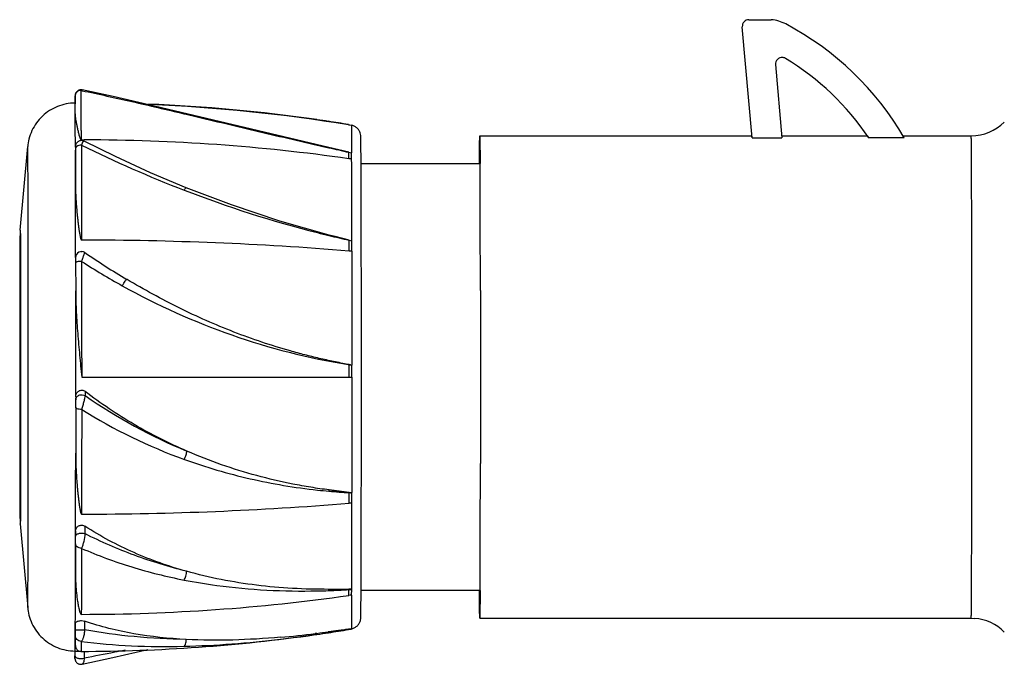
# Model space of a CAD drawing. Header units: millimetres. Extents: x 1422 to 1561, y -95 to -22.
# Tile 1 of 2: x 1422 to 1505, y -83 to -29. Entities that reach past the tile are written whole.
import ezdxf

# ---------------------------------------------------------------- set-up
doc = ezdxf.new("R2010")
doc.units = ezdxf.units.MM
doc.header["$LTSCALE"] = 30.734
doc.layers.get('0').update_dxf_attribs({"linetype": 'CONTINUOUS'})

msp = doc.modelspace()

# ---------------------------------------------------------------- linework, layer by layer
at = {"color": 7, "linetype": 'Continuous'}
for p, q in [((1483.129, -28.619), (1484.788, -28.619)), ((1484.788, -28.619), (1485.012, -28.627)), ((1482.581, -29.217), (1482.568, -29.216)), ((1483.396, -38.524), (1482.581, -29.217)), ((1486.2, -31.863), (1486.187, -31.862)), ((1485.368, -32.381), (1485.905, -38.524)), ((1427.017, -34.561), (1427.102, -34.578)), ((1427.017, -34.561), (1427.103, -34.579)), ((1427.117, -34.513), (1427.117, -34.513)), ((1426.516, -35.077), (1426.515, -35.679)), ((1426.516, -35.04), (1426.516, -35.057)), ((1447.833, -39.354), (1432.723, -35.754)), ((1435.66, -36.51), (1435.742, -36.529)), ((1446.831, -37.009), (1446.848, -37.012)), ((1446.831, -37.009), (1446.848, -37.012)), ((1427.037, -37.913), (1427.041, -38.703)), ((1449.487, -37.446), (1449.729, -37.485)), ((1449.489, -37.42), (1449.726, -37.459)), ((1427.041, -38.703), (1427.274, -38.703)), ((1427.041, -38.703), (1427.274, -38.708)), ((1427.272, -38.822), (1427.272, -38.822)), ((1460.523, -38.369), (1483.375, -38.369)), ((1483.396, -38.524), (1485.905, -38.524)), ((1485.885, -38.369), (1493.087, -38.369)), ((1496.183, -38.524), (1493.199, -38.524)), ((1496.086, -38.369), (1501.817, -38.369)), ((1421.91, -46.285), (1422.537, -39.271)), ((1422.539, -39.262), (1422.537, -39.271)), ((1447.827, -39.363), (1447.833, -39.354)), ((1449.517, -39.743), (1447.833, -39.354)), ((1449.517, -39.744), (1449.517, -39.743)), ((1449.517, -39.744), (1449.754, -39.797)), ((1449.756, -40.322), (1449.754, -39.797)), ((1460.523, -40.719), (1450.547, -40.719)), ((1421.91, -46.285), (1421.911, -46.28)), ((1427.061, -45.785), (1427.063, -47.124)), ((1421.92, -46.777), (1421.921, -46.885)), ((1447.849, -46.734), (1447.857, -46.697)), ((1449.777, -48.06), (1449.775, -47.178)), ((1426.564, -48.585), (1426.565, -48.585)), ((1427.031, -48.086), (1427.119, -48.088)), ((1427.118, -48.088), (1427.118, -48.088)), ((1426.566, -49.025), (1426.567, -51.39)), ((1430.882, -50.428), (1430.869, -50.42)), ((1449.539, -57.576), (1449.46, -57.56)), ((1449.54, -57.586), (1449.46, -57.572)), ((1449.54, -57.586), (1449.487, -57.577)), ((1449.513, -57.579), (1449.487, -57.579)), ((1449.652, -57.599), (1449.539, -57.576)), ((1449.784, -58.625), (1449.784, -57.625)), ((1426.57, -60.277), (1426.57, -58.625)), ((1427.071, -58.623), (1449.784, -58.625)), ((1460.575, -58.617), (1460.575, -58.667)), ((1426.57, -60.277), (1426.571, -60.535)), ((1427.354, -59.819), (1427.356, -60.179)), ((1449.777, -69.193), (1449.778, -68.338)), ((1449.778, -68.338), (1449.778, -68.313)), ((1427.065, -68.815), (1427.063, -70.125)), ((1421.911, -70.958), (1421.91, -70.953)), ((1421.91, -70.953), (1422.537, -77.967)), ((1421.921, -70.355), (1421.92, -70.454)), ((1427.344, -71.142), (1427.345, -71.766)), ((1426.56, -71.525), (1426.561, -71.971)), ((1449.756, -76.926), (1449.759, -76.447)), ((1449.759, -76.447), (1449.759, -76.403)), ((1450.547, -76.519), (1460.522, -76.519)), ((1422.537, -77.967), (1422.539, -77.975)), ((1427.044, -77.802), (1427.041, -78.541)), ((1426.537, -79.315), (1426.537, -79.83)), ((1427.321, -79.11), (1427.321, -79.83)), ((1460.522, -78.869), (1501.817, -78.869)), ((1501.817, -78.869), (1502.099, -78.879)), ((1426.537, -79.83), (1427.321, -79.83)), ((1443.783, -80.627), (1446.715, -80.246)), ((1446.827, -80.138), (1446.703, -80.153)), ((1446.715, -80.246), (1446.839, -80.228)), ((1447.811, -80.009), (1447.795, -80.011)), ((1449.494, -79.818), (1449.731, -79.779)), ((1449.731, -79.779), (1449.494, -79.808)), ((1449.731, -79.779), (1449.731, -79.752)), ((1426.506, -81.619), (1426.505, -82.005)), ((1426.51, -81.619), (1426.856, -81.619)), ((1427.291, -81.641), (1427.29, -82.211)), ((1426.504, -82.202), (1426.502, -82.01)), ((1426.504, -82.206), (1426.504, -82.202)), ((1426.504, -82.206), (1426.504, -82.212)), ((1427.105, -82.724), (1427.105, -82.724))]:
    msp.add_line(p, q, dxfattribs=at)
for points in [[(1427.117, -34.513), (1427.072, -34.506), (1427.022, -34.503), (1426.972, -34.505), (1426.923, -34.512), (1426.877, -34.523), (1426.832, -34.538), (1426.79, -34.557), (1426.751, -34.58), (1426.714, -34.605), (1426.68, -34.633), (1426.65, -34.663), (1426.623, -34.695), (1426.599, -34.728), (1426.578, -34.762), (1426.561, -34.797), (1426.546, -34.833), (1426.535, -34.868), (1426.527, -34.903), (1426.521, -34.935), (1426.518, -34.964), (1426.517, -34.985), (1426.516, -34.996), (1426.516, -35.005), (1426.516, -35.014)], [(1432.723, -35.754), (1429.717, -35.07), (1427.117, -34.513)], [(1427.272, -38.822), (1427.245, -38.809), (1427.193, -38.79), (1427.139, -38.777), (1427.086, -38.77), (1427.033, -38.768), (1426.982, -38.772), (1426.931, -38.781), (1426.883, -38.795), (1426.838, -38.813), (1426.795, -38.835), (1426.756, -38.861), (1426.719, -38.889), (1426.687, -38.92), (1426.657, -38.953), (1426.632, -38.988), (1426.61, -39.024), (1426.591, -39.06), (1426.576, -39.096), (1426.564, -39.133), (1426.556, -39.168), (1426.55, -39.202), (1426.547, -39.233), (1426.546, -39.254), (1426.546, -39.264), (1426.546, -39.272), (1426.545, -39.283), (1426.544, -39.581)], [(1435.863, -42.724), (1432.861, -41.463), (1429.911, -40.117), (1427.272, -38.822)], [(1447.857, -46.697), (1443.733, -45.521), (1439.655, -44.163), (1435.863, -42.724)], [(1449.539, -47.121), (1449.009, -46.991), (1448.374, -46.831), (1447.857, -46.697)], [(1427.105, -82.724), (1429.697, -82.167), (1432.644, -81.495)], [(1426.504, -82.224), (1426.504, -82.234), (1426.504, -82.243), (1426.505, -82.257), (1426.507, -82.284), (1426.511, -82.317), (1426.518, -82.352), (1426.529, -82.389), (1426.543, -82.427), (1426.561, -82.465), (1426.582, -82.502), (1426.607, -82.538), (1426.635, -82.572), (1426.668, -82.604), (1426.704, -82.634), (1426.743, -82.661), (1426.786, -82.684), (1426.832, -82.704), (1426.881, -82.719), (1426.931, -82.729), (1426.984, -82.734), (1427.038, -82.733), (1427.092, -82.727), (1427.105, -82.724)]]:
    msp.add_lwpolyline(points, dxfattribs=at)
for centre, radius, start, end in [((1483.129, -29.169), 0.55, 90.00518, 184.99498), ((1484.788, -31.719), 3.1, 62.18738, 85.8683), ((1474.57, -51.09), 25, 30.1732, 62.18843), ((1485.916, -32.333), 0.55, 85.87278, 184.99147), ((1474.571, -51.089), 22.47, 33.99996, 58.83195), ((501.475, -41.651), 925.569, 0.231385, 0.438894), ((758.958, -40.267), 667.58, 0.321225, 0.448982), ((1426.93, -175.654), 140.066, 81.83178, 87.64857), ((1426.94, -175.612), 139.994, 80.73153, 87.59198), ((713.082, -42.002), 713.466, 0.216428, 0.439897), ((1429.225, -159.665), 123.913, 81.37972, 81.82328), ((1428.476, -164.632), 128.937, 80.62046, 81.3818), ((1501.817, -34.456), 3.913, 269.99954, 315.23721), ((1426.976, -199.988), 161.285, 81.967, 89.89419), ((1474.368, 57.052), 107.202, 243.80626, 248.84826), ((1565.348, 480.873), 533.348, 257.27049, 257.45663), ((1381.943, -39.776), 67.573, 359.56849, 0.02759), ((-793.882, -49.9), 2243.659, 0.069525, 0.2446), ((-1591.403, -53.11), 3051.975, 0.033077, 0.23296), ((1471.05, 48.714), 98.229, 248.89811, 255.75637), ((1427.011, -325.301), 278.177, 85.35558, 89.9893), ((1470.007, 45.003), 94.375, 255.81604, 256.42149), ((1469.843, 44.45), 93.8, 256.43962, 257.49848), ((1259.436, -46.971), 190.102, 359.67885, 359.95351), ((1466.358, 23.846), 72.934, 256.6665, 256.85793), ((1464.788, 21.546), 70.344, 257.47958, 257.67752), ((1427.064, -48.584), 0.499, 55.51935, 180.05622), ((1461.426, 1.342), 60.108, 235.46335, 239.44473), ((1459.471, 1.18), 59.653, 237.09777, 240.92532), ((1458.962, 0.199), 58.548, 240.89362, 260.65903), ((1205.177, -58.625), 244.366, 359.99994, 0.24358), ((1449.836, -55.779), 1.83, 260.71075, 261.90982), ((1461.369, 1.198), 59.952, 258.73033, 258.85861), ((1453.515, -22.349), 45.993, 235.33624, 247.49087), ((1299.251, -60.958), 127.322, 359.90148, 0.19042), ((1451.09, -22.938), 45.289, 237.97325, 250.13255), ((-1592.058, -64.126), 3052.63, 359.767081, 359.966921), ((1452.406, -17.54), 50.865, 263.76927, 264.86326), ((1452.371, -16.905), 51.498, 264.96478, 266.84933), ((1454.32, -19.219), 49.304, 262.46933, 264.71436), ((1273.985, -67.65), 175.557, 359.49077, 359.77987), ((1456.691, -4.067), 64.642, 263.64916, 263.86049), ((1453.174, -4.389), 64.039, 266.74749, 266.96006), ((1427.015, 207.715), 277.84, 270.0099, 274.64925), ((-1867.839, -64.531), 3317.619, 359.794967, 359.919492), ((1255.475, -72.196), 171.086, 359.85603, 0.07526), ((-5.378, -71.89), 1431.934, 359.702904, 359.867576), ((1445.645, -15.316), 61.268, 271.14248, 272.04697), ((1445.524, -13.743), 62.847, 272.10533, 273.64721), ((1447.706, -20.443), 55.998, 270.13688, 272.10099), ((1396.307, -76.002), 53.217, 358.97033, 359.50469), ((1442.747, 31.664), 108.338, 273.58488, 273.7106), ((1448.647, 27.85), 104.303, 270.48063, 270.61082), ((1426.977, 82.688), 161.229, 270.0227, 278.03565), ((1137.479, -78.042), 289.061, 359.42404, 359.74776), ((1501.817, -82.782), 3.913, 44.76369, 85.86559), ((1426.943, 58.377), 140.026, 270.02919, 278.11715), ((1436.469, 2.28), 83.066, 275.04081, 277.07683), ((1435.105, 13.384), 94.253, 277.14422, 277.7372), ((1429.225, 42.347), 123.835, 278.17734, 278.62896), ((1428.463, 47.396), 128.94, 278.62681, 279.38735), ((1434.427, 18.288), 99.204, 277.75361, 278.73129), ((1433.795, 22.44), 103.404, 278.72814, 278.86566), ((1427.015, -81.147), 0.502, 237.92162, 269.97829)]:
    msp.add_arc(centre, radius, start, end, dxfattribs=at)
msp.add_ellipse((1485.147, -58.619), major_axis=(-1.772, 20.25), ratio=0.002575, start_param=-0.124187, end_param=-0.000414, dxfattribs=at)
for points in [[(1486.2, -31.863), (1486.127, -31.818), (1486.041, -31.791), (1485.955, -31.785)], [(1446.859, -39.143), (1447.182, -39.217), (1447.504, -39.29), (1447.827, -39.363)], [(1449.578, -57.591), (1449.603, -57.595), (1449.628, -57.596), (1449.652, -57.6)], [(1449.756, -76.926), (1449.676, -76.935), (1449.595, -76.947), (1449.515, -76.958)]]:
    msp.add_open_spline(points, degree=3, dxfattribs=at)
for points, knots in [([(1427.018, -34.561), (1426.949, -34.561), (1426.81, -34.588), (1426.64, -34.704), (1426.538, -34.864), (1426.517, -34.982), (1426.517, -35.036)], [0, 0, 0, 0, 0.270695, 0.541145, 0.788042, 1, 1, 1, 1]), ([(1427.117, -34.513), (1427.101, -34.51), (1427.06, -34.518), (1427.032, -34.545), (1427.017, -34.561)], [0, 0, 0, 0, 0.434448, 1, 1, 1, 1]), ([(1427.102, -34.578), (1428.5, -34.868), (1431.356, -35.498), (1434.204, -36.166), (1435.66, -36.51)], [0, 0, 0, 0, 0.48841, 1, 1, 1, 1]), ([(1426.515, -35.233), (1426.515, -35.19), (1426.516, -35.113), (1426.516, -35.056), (1426.517, -34.987), (1426.517, -35.025), (1426.517, -35.036)], [0, 0, 0, 0, 0.489854, 0.791144, 0.877036, 1, 1, 1, 1]), ([(1426.51, -35.619), (1426.259, -35.62), (1425.754, -35.669), (1424.787, -35.953), (1423.705, -36.645), (1422.958, -37.686), (1422.634, -38.598), (1422.556, -39.058), (1422.537, -39.271)], [0, 0, 0, 0, 0.127903, 0.255794, 0.510276, 0.76446, 0.891229, 1, 1, 1, 1]), ([(1426.527, -36.524), (1426.525, -36.342), (1426.522, -36.06), (1426.518, -35.778), (1426.515, -35.679)], [0, 0, 0, 0, 0.646515, 1, 1, 1, 1]), ([(1426.527, -36.524), (1426.528, -36.668), (1426.553, -36.895), (1426.603, -37.208), (1426.653, -37.473), (1426.702, -37.706), (1426.746, -37.902), (1426.783, -38.057), (1426.823, -38.215), (1426.861, -38.35), (1426.895, -38.461), (1426.925, -38.545), (1426.956, -38.616), (1426.989, -38.673), (1427.02, -38.703), (1427.041, -38.703)], [0, 0, 0, 0, 0.190955, 0.300713, 0.41984, 0.548199, 0.615815, 0.685732, 0.757997, 0.832752, 0.871189, 0.910526, 0.95131, 0.973038, 1, 1, 1, 1]), ([(1435.66, -36.51), (1435.674, -36.496), (1435.703, -36.473), (1435.742, -36.468), (1435.757, -36.471)], [0, 0, 0, 0, 0.563821, 1, 1, 1, 1]), ([(1435.742, -36.529), (1437.573, -36.962), (1441.276, -37.846), (1444.983, -38.714), (1446.859, -39.143)], [0, 0, 0, 0, 0.494342, 1, 1, 1, 1]), ([(1450.575, -58.624), (1450.575, -57.27), (1450.575, -54.617), (1450.572, -51.352), (1450.569, -48.863), (1450.566, -47.134), (1450.563, -45.522), (1450.559, -44.044), (1450.555, -42.716), (1450.551, -41.55), (1450.546, -40.558), (1450.542, -39.845), (1450.539, -39.368), (1450.536, -39.084), (1450.533, -38.848), (1450.531, -38.661), (1450.528, -38.518), (1450.525, -38.417), (1450.517, -38.281), (1450.478, -38.099), (1450.364, -37.876), (1450.194, -37.688), (1449.977, -37.55), (1449.813, -37.499), (1449.729, -37.485)], [0, 0, 0, 0, 0.18866, 0.369599, 0.454839, 0.535418, 0.610517, 0.67937, 0.741278, 0.795614, 0.84183, 0.879468, 0.894955, 0.908176, 0.919113, 0.927774, 0.934246, 0.939015, 0.941879, 0.953262, 0.964612, 0.976354, 0.988159, 1, 1, 1, 1]), ([(1449.729, -37.485), (1449.73, -37.486), (1449.729, -37.49), (1449.731, -37.496), (1449.731, -37.508), (1449.732, -37.524), (1449.733, -37.545), (1449.734, -37.582), (1449.736, -37.639), (1449.737, -37.721), (1449.739, -37.822), (1449.74, -37.941), (1449.742, -38.077), (1449.743, -38.231), (1449.746, -38.472), (1449.748, -38.817), (1449.751, -39.281), (1449.753, -39.614), (1449.754, -39.791)], [0, 0, 0, 0, 0.00111, 0.00417, 0.009206, 0.016223, 0.025218, 0.036192, 0.064067, 0.099832, 0.143449, 0.194877, 0.254074, 0.320994, 0.395579, 0.56749, 0.769242, 1, 1, 1, 1]), ([(1427.272, -38.822), (1427.236, -38.804), (1427.178, -38.872), (1427.139, -38.936), (1427.095, -39.022), (1427.067, -39.091), (1427.048, -39.141)], [0, 0, 0, 0, 0.297695, 0.436451, 0.600959, 1, 1, 1, 1]), ([(1460.498, -40.702), (1460.499, -40.523), (1460.501, -40.186), (1460.503, -39.716), (1460.506, -39.314), (1460.509, -39.024), (1460.511, -38.828), (1460.513, -38.708), (1460.514, -38.606), (1460.516, -38.523), (1460.517, -38.465), (1460.518, -38.428), (1460.519, -38.407), (1460.52, -38.391), (1460.52, -38.379), (1460.522, -38.374), (1460.522, -38.369), (1460.523, -38.369)], [0, 0, 0, 0, 0.230879, 0.432717, 0.604768, 0.746373, 0.805608, 0.857054, 0.900657, 0.936371, 0.964174, 0.975103, 0.984048, 0.991007, 0.99598, 0.998968, 1, 1, 1, 1]), ([(1460.523, -38.369), (1460.523, -38.369), (1460.523, -38.374), (1460.525, -38.379), (1460.525, -38.392), (1460.526, -38.408), (1460.527, -38.429), (1460.528, -38.466), (1460.529, -38.524), (1460.531, -38.607), (1460.532, -38.709), (1460.534, -38.829), (1460.536, -39.025), (1460.539, -39.315), (1460.542, -39.716), (1460.544, -40.186), (1460.546, -40.522), (1460.547, -40.701)], [0, 0, 0, 0, 0.001077, 0.00411, 0.009124, 0.016122, 0.025102, 0.036063, 0.063921, 0.099677, 0.14331, 0.194774, 0.254013, 0.39559, 0.567568, 0.769285, 1, 1, 1, 1]), ([(1493.087, -38.369), (1493.088, -38.369), (1493.091, -38.373), (1493.097, -38.38), (1493.106, -38.393), (1493.118, -38.409), (1493.134, -38.431), (1493.161, -38.47), (1493.183, -38.501), (1493.199, -38.524)], [0, 0, 0, 0, 0.018505, 0.067606, 0.147162, 0.257061, 0.397381, 0.56818, 1, 1, 1, 1]), ([(1501.817, -78.869), (1501.817, -78.869), (1501.817, -78.866), (1501.818, -78.862), (1501.819, -78.854), (1501.82, -78.838), (1501.821, -78.81), (1501.822, -78.768), (1501.823, -78.713), (1501.824, -78.646), (1501.826, -78.567), (1501.827, -78.438), (1501.83, -78.247), (1501.832, -77.982), (1501.835, -77.671), (1501.837, -77.314), (1501.839, -76.911), (1501.842, -76.288), (1501.846, -75.404), (1501.85, -74.224), (1501.854, -72.894), (1501.858, -71.427), (1501.861, -69.836), (1501.863, -68.137), (1501.866, -65.704), (1501.869, -62.522), (1501.87, -58.623), (1501.869, -54.722), (1501.866, -51.54), (1501.863, -49.107), (1501.861, -47.408), (1501.858, -45.816), (1501.854, -44.349), (1501.85, -43.018), (1501.846, -41.838), (1501.843, -40.953), (1501.839, -40.329), (1501.837, -39.927), (1501.835, -39.569), (1501.832, -39.257), (1501.83, -38.992), (1501.827, -38.801), (1501.826, -38.672), (1501.824, -38.593), (1501.823, -38.526), (1501.822, -38.471), (1501.821, -38.428), (1501.82, -38.4), (1501.819, -38.384), (1501.818, -38.376), (1501.817, -38.372), (1501.817, -38.369), (1501.817, -38.369)], [0, 0, 0, 0, 0.00004, 0.000153, 0.000341, 0.000604, 0.001355, 0.002406, 0.003756, 0.005405, 0.007353, 0.009597, 0.01497, 0.021511, 0.029205, 0.038033, 0.047974, 0.059003, 0.084221, 0.113443, 0.146387, 0.182737, 0.222142, 0.264223, 0.308575, 0.402364, 0.499906, 0.597451, 0.69125, 0.73561, 0.777701, 0.817117, 0.85348, 0.886438, 0.915674, 0.940908, 0.951946, 0.961895, 0.970732, 0.978435, 0.984984, 0.990366, 0.992615, 0.994567, 0.996221, 0.997576, 0.998631, 0.999387, 0.999652, 0.999843, 0.999958, 1, 1, 1, 1]), ([(1422.589, -58.624), (1422.589, -57.37), (1422.588, -54.91), (1422.586, -51.878), (1422.583, -49.56), (1422.581, -47.939), (1422.578, -46.421), (1422.575, -45.019), (1422.571, -43.748), (1422.567, -42.618), (1422.564, -41.771), (1422.56, -41.172), (1422.558, -40.785), (1422.556, -40.44), (1422.554, -40.139), (1422.551, -39.882), (1422.549, -39.67), (1422.547, -39.522), (1422.545, -39.426), (1422.544, -39.371), (1422.543, -39.327), (1422.542, -39.295), (1422.54, -39.275), (1422.54, -39.265), (1422.539, -39.263)], [0, 0, 0, 0, 0.194324, 0.381235, 0.469672, 0.553623, 0.632284, 0.704904, 0.77079, 0.82931, 0.879906, 0.90208, 0.922096, 0.939907, 0.955474, 0.968756, 0.979722, 0.988347, 0.991775, 0.99461, 0.99685, 0.998495, 0.999545, 1, 1, 1, 1]), ([(1426.554, -42.679), (1426.553, -42.397), (1426.55, -41.364), (1426.547, -40.332), (1426.544, -39.581)], [0, 0, 0, 0, 0.272946, 1, 1, 1, 1]), ([(1426.545, -39.324), (1426.545, -39.312), (1426.545, -39.291), (1426.546, -39.281), (1426.546, -39.268), (1426.546, -39.275), (1426.546, -39.288), (1426.547, -39.318), (1426.547, -39.38), (1426.547, -39.435), (1426.547, -39.474)], [0, 0, 0, 0, 0.132692, 0.201252, 0.212121, 0.216557, 0.270199, 0.381186, 0.54398, 1, 1, 1, 1]), ([(1427.048, -39.141), (1426.98, -39.141), (1426.848, -39.159), (1426.681, -39.235), (1426.572, -39.347), (1426.547, -39.436), (1426.547, -39.474)], [0, 0, 0, 0, 0.310378, 0.597022, 0.825052, 1, 1, 1, 1]), ([(1426.547, -39.474), (1426.548, -39.733), (1426.55, -40.801), (1426.552, -41.869), (1426.554, -42.679)], [0, 0, 0, 0, 0.242076, 1, 1, 1, 1]), ([(1427.048, -39.141), (1427.049, -39.663), (1427.054, -41.878), (1427.058, -44.093), (1427.061, -45.785)], [0, 0, 0, 0, 0.235741, 1, 1, 1, 1]), ([(1449.757, -40.321), (1449.716, -40.315), (1449.636, -40.304), (1449.555, -40.291), (1449.515, -40.285)], [0, 0, 0, 0, 0.500052, 1, 1, 1, 1]), ([(1426.564, -48.585), (1426.564, -48.054), (1426.561, -46.085), (1426.557, -44.116), (1426.554, -42.679)], [0, 0, 0, 0, 0.269774, 1, 1, 1, 1]), ([(1426.554, -42.679), (1426.554, -42.85), (1426.562, -43.198), (1426.588, -43.726), (1426.627, -44.267), (1426.667, -44.726), (1426.705, -45.099), (1426.736, -45.384), (1426.769, -45.672), (1426.806, -45.962), (1426.839, -46.205), (1426.868, -46.401), (1426.891, -46.549), (1426.917, -46.698), (1426.942, -46.821), (1426.965, -46.92), (1426.984, -46.994), (1427.006, -47.055), (1427.028, -47.1), (1427.049, -47.124), (1427.063, -47.124)], [0, 0, 0, 0, 0.114261, 0.23177, 0.352429, 0.476121, 0.539068, 0.602729, 0.667088, 0.732135, 0.797858, 0.830973, 0.86426, 0.897722, 0.931376, 0.948289, 0.965279, 0.9824, 0.991096, 1, 1, 1, 1]), ([(1435.685, -42.928), (1435.702, -42.896), (1435.733, -42.84), (1435.775, -42.779), (1435.808, -42.745), (1435.831, -42.727), (1435.852, -42.72), (1435.863, -42.724)], [0, 0, 0, 0, 0.382855, 0.680611, 0.793587, 0.882439, 1, 1, 1, 1]), ([(1421.91, -46.285), (1421.902, -46.368), (1421.891, -46.576), (1421.889, -46.785), (1421.888, -46.91)], [0, 0, 0, 0, 0.399222, 1, 1, 1, 1]), ([(1421.911, -46.28), (1421.911, -46.28), (1421.911, -46.284), (1421.912, -46.288), (1421.912, -46.299), (1421.913, -46.312), (1421.914, -46.33), (1421.915, -46.361), (1421.915, -46.41), (1421.917, -46.48), (1421.918, -46.566), (1421.919, -46.666), (1421.919, -46.739), (1421.92, -46.777)], [0, 0, 0, 0, 0.004215, 0.016178, 0.035959, 0.063561, 0.098976, 0.142196, 0.252008, 0.392909, 0.564713, 0.767164, 1, 1, 1, 1]), ([(1421.888, -46.91), (1421.882, -47.436), (1421.876, -48.855), (1421.869, -51.443), (1421.865, -54.822), (1421.864, -57.306), (1421.864, -58.622)], [0, 0, 0, 0, 0.13454, 0.363485, 0.662971, 1, 1, 1, 1]), ([(1421.926, -58.622), (1421.926, -57.889), (1421.926, -56.449), (1421.924, -54.351), (1421.922, -52.398), (1421.918, -50.657), (1421.915, -49.368), (1421.912, -48.486), (1421.909, -47.954), (1421.907, -47.508), (1421.905, -47.215), (1421.902, -47.002), (1421.902, -46.933), (1421.898, -46.767), (1421.899, -46.8)], [0, 0, 0, 0, 0.185916, 0.365458, 0.532528, 0.681436, 0.807086, 0.859787, 0.905081, 0.942509, 0.971591, 0.982801, 0.991597, 1, 1, 1, 1]), ([(1421.921, -46.885), (1421.925, -47.469), (1421.931, -48.963), (1421.938, -51.604), (1421.942, -54.932), (1421.943, -57.349), (1421.943, -58.62)], [0, 0, 0, 0, 0.149396, 0.382025, 0.67512, 1, 1, 1, 1]), ([(1426.565, -48.585), (1426.566, -48.585), (1426.564, -48.588), (1426.565, -48.591), (1426.565, -48.597), (1426.565, -48.607), (1426.565, -48.622), (1426.565, -48.641), (1426.565, -48.673), (1426.566, -48.72), (1426.566, -48.785), (1426.566, -48.859), (1426.566, -48.94), (1426.566, -48.997), (1426.566, -49.025)], [0, 0, 0, 0, 0.005335, 0.011871, 0.020895, 0.046134, 0.080503, 0.123452, 0.174431, 0.298284, 0.447586, 0.61755, 0.80331, 1, 1, 1, 1]), ([(1427.348, -48.173), (1427.346, -48.172), (1427.339, -48.172), (1427.33, -48.181), (1427.319, -48.196), (1427.307, -48.218), (1427.293, -48.246), (1427.27, -48.296), (1427.222, -48.416), (1427.151, -48.624), (1427.097, -48.804), (1427.067, -48.904)], [0, 0, 0, 0, 0.009353, 0.02378, 0.046528, 0.07808, 0.118274, 0.166795, 0.287227, 0.606759, 1, 1, 1, 1]), ([(1449.777, -48.06), (1449.737, -48.055), (1449.656, -48.049), (1449.575, -48.04), (1449.535, -48.037)], [0, 0, 0, 0, 0.500085, 1, 1, 1, 1]), ([(1449.777, -48.06), (1449.778, -48.809), (1449.782, -51.998), (1449.784, -55.186), (1449.784, -57.625)], [0, 0, 0, 0, 0.235088, 1, 1, 1, 1]), ([(1427.067, -48.904), (1427, -48.904), (1426.875, -48.91), (1426.73, -48.932), (1426.64, -48.961), (1426.594, -48.982), (1426.566, -49.009), (1426.566, -49.025)], [0, 0, 0, 0, 0.379522, 0.702901, 0.820619, 0.906294, 1, 1, 1, 1]), ([(1427.067, -48.904), (1427.068, -49.703), (1427.07, -52.944), (1427.071, -56.184), (1427.071, -58.626)], [0, 0, 0, 0, 0.246687, 1, 1, 1, 1]), ([(1430.483, -50.955), (1430.526, -50.88), (1430.606, -50.745), (1430.707, -50.591), (1430.776, -50.497), (1430.816, -50.452), (1430.842, -50.426), (1430.863, -50.417), (1430.869, -50.42)], [0, 0, 0, 0, 0.389134, 0.706364, 0.826142, 0.915307, 0.972223, 1, 1, 1, 1]), ([(1449.46, -57.56), (1449.257, -57.519), (1448.85, -57.441), (1448.038, -57.275), (1447.024, -57.053), (1445.813, -56.758), (1444.204, -56.324), (1442.209, -55.709), (1439.85, -54.855), (1437.532, -53.892), (1434.51, -52.475), (1432.314, -51.273), (1430.882, -50.428)], [0, 0, 0, 0, 0.031041, 0.062109, 0.124327, 0.186652, 0.24908, 0.3742, 0.4996, 0.625133, 0.750588, 1, 1, 1, 1]), ([(1426.57, -58.625), (1426.57, -58.013), (1426.57, -55.601), (1426.569, -53.189), (1426.567, -51.39)], [0, 0, 0, 0, 0.254026, 1, 1, 1, 1]), ([(1426.567, -51.39), (1426.568, -51.98), (1426.61, -53.174), (1426.734, -54.973), (1426.894, -56.793), (1427.012, -58.012), (1427.071, -58.623)], [0, 0, 0, 0, 0.24434, 0.493538, 0.745966, 1, 1, 1, 1]), ([(1460.572, -51.348), (1460.572, -51.936), (1460.575, -54.359), (1460.575, -56.782), (1460.575, -58.617)], [0, 0, 0, 0, 0.242536, 1, 1, 1, 1]), ([(1421.864, -58.622), (1421.864, -59.939), (1421.865, -62.424), (1421.869, -65.803), (1421.876, -68.39), (1421.882, -69.807), (1421.888, -70.331)], [0, 0, 0, 0, 0.337268, 0.636854, 0.865722, 1, 1, 1, 1]), ([(1421.899, -70.433), (1421.899, -70.456), (1421.902, -70.324), (1421.902, -70.268), (1421.904, -70.06), (1421.906, -69.777), (1421.909, -69.337), (1421.911, -68.811), (1421.914, -68.193), (1421.916, -67.491), (1421.919, -66.407), (1421.922, -64.894), (1421.924, -62.929), (1421.926, -60.814), (1421.926, -59.361), (1421.926, -58.622)], [0, 0, 0, 0, 0.005983, 0.014141, 0.024827, 0.053079, 0.089907, 0.134803, 0.187298, 0.2469, 0.313071, 0.462736, 0.631079, 0.812262, 1, 1, 1, 1]), ([(1421.943, -58.62), (1421.943, -59.891), (1421.942, -62.309), (1421.938, -65.636), (1421.931, -68.277), (1421.925, -69.771), (1421.921, -70.355)], [0, 0, 0, 0, 0.324958, 0.61809, 0.850695, 1, 1, 1, 1]), ([(1422.539, -77.975), (1422.54, -77.972), (1422.54, -77.962), (1422.542, -77.943), (1422.543, -77.911), (1422.544, -77.868), (1422.545, -77.813), (1422.547, -77.717), (1422.549, -77.569), (1422.551, -77.358), (1422.554, -77.101), (1422.556, -76.801), (1422.558, -76.456), (1422.56, -76.07), (1422.564, -75.471), (1422.567, -74.625), (1422.571, -73.496), (1422.575, -72.225), (1422.578, -70.825), (1422.581, -69.307), (1422.583, -67.687), (1422.586, -65.369), (1422.588, -62.338), (1422.589, -59.878), (1422.589, -58.624)], [0, 0, 0, 0, 0.000442, 0.00148, 0.003114, 0.005342, 0.008166, 0.011582, 0.020187, 0.031134, 0.044398, 0.059948, 0.077745, 0.097748, 0.11991, 0.170488, 0.228998, 0.294879, 0.367503, 0.446174, 0.530141, 0.618603, 0.805583, 1, 1, 1, 1]), ([(1449.736, -79.751), (1449.82, -79.736), (1449.984, -79.684), (1450.201, -79.544), (1450.368, -79.354), (1450.46, -79.173), (1450.497, -79.039), (1450.514, -78.961), (1450.52, -78.896), (1450.526, -78.819), (1450.528, -78.718), (1450.531, -78.575), (1450.533, -78.387), (1450.536, -78.152), (1450.539, -77.867), (1450.542, -77.391), (1450.546, -76.678), (1450.551, -75.686), (1450.555, -74.52), (1450.559, -73.193), (1450.563, -71.716), (1450.566, -70.106), (1450.569, -68.378), (1450.572, -65.891), (1450.575, -62.628), (1450.575, -59.978), (1450.575, -58.624)], [0, 0, 0, 0, 0.011854, 0.023674, 0.035501, 0.046829, 0.051606, 0.054843, 0.057958, 0.060772, 0.065551, 0.072045, 0.080729, 0.091686, 0.104926, 0.120431, 0.158097, 0.204336, 0.258688, 0.320608, 0.389469, 0.464572, 0.545153, 0.630397, 0.811337, 1, 1, 1, 1]), ([(1449.784, -58.625), (1449.784, -59.461), (1449.784, -62.691), (1449.781, -65.92), (1449.778, -68.313)], [0, 0, 0, 0, 0.259107, 1, 1, 1, 1]), ([(1460.575, -58.667), (1460.575, -59.281), (1460.575, -61.689), (1460.574, -64.096), (1460.572, -65.888)], [0, 0, 0, 0, 0.255363, 1, 1, 1, 1]), ([(1426.57, -60.277), (1426.57, -60.184), (1426.614, -59.994), (1426.775, -59.808), (1426.949, -59.729), (1427.092, -59.713), (1427.233, -59.742), (1427.317, -59.79), (1427.354, -59.819)], [0, 0, 0, 0, 0.24904, 0.497872, 0.623504, 0.74899, 0.874577, 1, 1, 1, 1]), ([(1426.571, -60.535), (1426.572, -60.463), (1426.622, -60.298), (1426.835, -60.126), (1427.11, -60.082), (1427.286, -60.137), (1427.356, -60.179)], [0, 0, 0, 0, 0.212506, 0.478395, 0.760913, 1, 1, 1, 1]), ([(1427.356, -60.179), (1427.345, -60.249), (1427.313, -60.416), (1427.249, -60.691), (1427.167, -61.006), (1427.106, -61.225), (1427.073, -61.334)], [0, 0, 0, 0, 0.17954, 0.428216, 0.712662, 1, 1, 1, 1]), ([(1435.907, -64.838), (1434.393, -64.184), (1431.428, -62.688), (1428.671, -60.833), (1427.354, -59.819)], [0, 0, 0, 0, 0.498069, 1, 1, 1, 1]), ([(1426.572, -61.177), (1426.572, -61.501), (1426.571, -62.778), (1426.569, -64.055), (1426.568, -65.008)], [0, 0, 0, 0, 0.253707, 1, 1, 1, 1]), ([(1427.073, -61.334), (1427.006, -61.334), (1426.88, -61.326), (1426.735, -61.297), (1426.646, -61.26), (1426.597, -61.231), (1426.572, -61.197), (1426.572, -61.177)], [0, 0, 0, 0, 0.368096, 0.684639, 0.802424, 0.891097, 1, 1, 1, 1]), ([(1427.073, -61.334), (1427.073, -61.978), (1427.07, -64.472), (1427.067, -66.966), (1427.065, -68.815)], [0, 0, 0, 0, 0.258295, 1, 1, 1, 1]), ([(1426.56, -71.525), (1426.561, -71.014), (1426.564, -68.842), (1426.567, -66.669), (1426.568, -65.008)], [0, 0, 0, 0, 0.235373, 1, 1, 1, 1]), ([(1426.568, -65.008), (1426.568, -65.232), (1426.574, -65.678), (1426.598, -66.343), (1426.635, -67), (1426.674, -67.542), (1426.711, -67.972), (1426.741, -68.291), (1426.773, -68.607), (1426.809, -68.921), (1426.841, -69.18), (1426.87, -69.387), (1426.893, -69.54), (1426.918, -69.693), (1426.942, -69.819), (1426.965, -69.92), (1426.985, -69.994), (1427.006, -70.056), (1427.028, -70.101), (1427.049, -70.125), (1427.063, -70.125)], [0, 0, 0, 0, 0.130065, 0.258863, 0.386281, 0.51221, 0.574584, 0.636545, 0.698084, 0.759189, 0.819852, 0.850018, 0.880076, 0.910029, 0.939892, 0.954802, 0.969713, 0.984673, 0.992247, 1, 1, 1, 1]), ([(1435.699, -65.531), (1435.757, -65.406), (1435.827, -65.221), (1435.889, -64.987), (1435.906, -64.883), (1435.907, -64.838)], [0, 0, 0, 0, 0.566949, 0.8164, 1, 1, 1, 1]), ([(1447.858, -68.097), (1447.347, -68.03), (1446.325, -67.882), (1444.291, -67.519), (1441.771, -66.932), (1438.798, -66.009), (1436.862, -65.251), (1435.907, -64.838)], [0, 0, 0, 0, 0.124538, 0.249155, 0.498654, 0.74882, 1, 1, 1, 1]), ([(1435.699, -65.531), (1437.504, -66.184), (1441.193, -67.265), (1444.984, -67.897), (1446.886, -68.105)], [0, 0, 0, 0, 0.500823, 1, 1, 1, 1]), ([(1447.852, -68.201), (1447.856, -68.182), (1447.86, -68.148), (1447.861, -68.112), (1447.858, -68.097)], [0, 0, 0, 0, 0.554298, 1, 1, 1, 1]), ([(1449.541, -68.312), (1449.26, -68.281), (1448.839, -68.226), (1448.278, -68.154), (1447.998, -68.117), (1447.858, -68.097)], [0, 0, 0, 0, 0.500727, 0.750536, 1, 1, 1, 1]), ([(1449.777, -69.193), (1449.736, -69.195), (1449.656, -69.202), (1449.575, -69.207), (1449.535, -69.211)], [0, 0, 0, 0, 0.499869, 1, 1, 1, 1]), ([(1421.888, -70.331), (1421.888, -70.377), (1421.891, -70.585), (1421.895, -70.792), (1421.91, -70.953)], [0, 0, 0, 0, 0.222263, 1, 1, 1, 1]), ([(1421.92, -70.454), (1421.92, -70.493), (1421.919, -70.566), (1421.918, -70.669), (1421.917, -70.755), (1421.916, -70.826), (1421.915, -70.876), (1421.914, -70.907), (1421.913, -70.925), (1421.912, -70.939), (1421.912, -70.949), (1421.911, -70.954), (1421.911, -70.958), (1421.911, -70.958)], [0, 0, 0, 0, 0.233253, 0.436007, 0.608, 0.748969, 0.858725, 0.90187, 0.937178, 0.96464, 0.984251, 0.996011, 1, 1, 1, 1]), ([(1426.56, -71.525), (1426.56, -71.446), (1426.609, -71.279), (1426.807, -71.098), (1427.082, -71.035), (1427.267, -71.093), (1427.344, -71.142)], [0, 0, 0, 0, 0.226564, 0.471959, 0.737183, 1, 1, 1, 1]), ([(1435.89, -74.929), (1434.386, -74.508), (1431.428, -73.468), (1428.657, -71.991), (1427.344, -71.142)], [0, 0, 0, 0, 0.499644, 1, 1, 1, 1]), ([(1426.552, -75.199), (1426.553, -74.914), (1426.556, -73.689), (1426.558, -72.464), (1426.56, -71.525)], [0, 0, 0, 0, 0.233098, 1, 1, 1, 1]), ([(1426.561, -71.971), (1426.561, -71.951), (1426.573, -71.905), (1426.626, -71.842), (1426.714, -71.787), (1426.833, -71.745), (1426.97, -71.722), (1427.144, -71.719), (1427.271, -71.74), (1427.345, -71.766)], [0, 0, 0, 0, 0.067676, 0.15456, 0.270414, 0.4144, 0.575116, 0.735364, 1, 1, 1, 1]), ([(1427.345, -71.766), (1427.327, -71.986), (1427.272, -72.314), (1427.164, -72.723), (1427.098, -72.914), (1427.061, -72.999)], [0, 0, 0, 0, 0.523179, 0.781763, 1, 1, 1, 1]), ([(1435.89, -74.929), (1434.406, -74.557), (1431.49, -73.669), (1428.692, -72.454), (1427.345, -71.766)], [0, 0, 0, 0, 0.50278, 1, 1, 1, 1]), ([(1426.56, -72.626), (1426.56, -72.851), (1426.557, -73.709), (1426.554, -74.566), (1426.552, -75.199)], [0, 0, 0, 0, 0.262068, 1, 1, 1, 1]), ([(1427.061, -72.999), (1426.993, -72.999), (1426.86, -72.979), (1426.691, -72.892), (1426.584, -72.766), (1426.56, -72.669), (1426.56, -72.626)], [0, 0, 0, 0, 0.298336, 0.579685, 0.81327, 1, 1, 1, 1]), ([(1427.061, -72.999), (1427.06, -73.442), (1427.055, -75.043), (1427.049, -76.644), (1427.044, -77.802)], [0, 0, 0, 0, 0.276306, 1, 1, 1, 1]), ([(1427.061, -72.999), (1428.433, -73.601), (1431.266, -74.645), (1434.196, -75.369), (1435.681, -75.659)], [0, 0, 0, 0, 0.497457, 1, 1, 1, 1]), ([(1426.552, -75.199), (1426.552, -75.359), (1426.557, -75.674), (1426.58, -76.137), (1426.616, -76.583), (1426.655, -76.944), (1426.691, -77.224), (1426.721, -77.428), (1426.753, -77.627), (1426.788, -77.822), (1426.827, -78.012), (1426.863, -78.167), (1426.897, -78.289), (1426.926, -78.379), (1426.956, -78.453), (1426.989, -78.511), (1427.02, -78.541), (1427.041, -78.541)], [0, 0, 0, 0, 0.140326, 0.27608, 0.407204, 0.533637, 0.595081, 0.655338, 0.714411, 0.772313, 0.829082, 0.884814, 0.912377, 0.939865, 0.967637, 0.982156, 1, 1, 1, 1]), ([(1435.681, -75.659), (1435.713, -75.614), (1435.769, -75.506), (1435.832, -75.326), (1435.875, -75.129), (1435.889, -74.994), (1435.89, -74.929)], [0, 0, 0, 0, 0.214048, 0.472065, 0.744726, 1, 1, 1, 1]), ([(1447.839, -76.441), (1446.82, -76.443), (1444.79, -76.397), (1441.768, -76.132), (1438.795, -75.66), (1436.849, -75.197), (1435.89, -74.929)], [0, 0, 0, 0, 0.253012, 0.503893, 0.752723, 1, 1, 1, 1]), ([(1435.681, -75.659), (1436.59, -75.836), (1440.287, -76.443), (1444.048, -76.628), (1446.866, -76.572)], [0, 0, 0, 0, 0.24723, 1, 1, 1, 1]), ([(1447.833, -76.545), (1447.838, -76.53), (1447.842, -76.495), (1447.842, -76.46), (1447.839, -76.441)], [0, 0, 0, 0, 0.44856, 1, 1, 1, 1]), ([(1449.522, -76.449), (1449.381, -76.45), (1449.1, -76.45), (1448.679, -76.444), (1448.259, -76.443), (1447.979, -76.443), (1447.84, -76.441)], [0, 0, 0, 0, 0.250595, 0.501019, 0.750761, 1, 1, 1, 1]), ([(1449.756, -76.925), (1449.755, -77.3), (1449.751, -77.958), (1449.746, -78.722), (1449.742, -79.192), (1449.739, -79.437), (1449.735, -79.607), (1449.733, -79.697), (1449.731, -79.729)], [0, 0, 0, 0, 0.401035, 0.703993, 0.817291, 0.904591, 0.965562, 1, 1, 1, 1]), ([(1460.522, -78.869), (1460.522, -78.869), (1460.522, -78.864), (1460.52, -78.858), (1460.52, -78.846), (1460.519, -78.83), (1460.518, -78.809), (1460.517, -78.772), (1460.516, -78.714), (1460.514, -78.63), (1460.513, -78.529), (1460.511, -78.409), (1460.509, -78.212), (1460.506, -77.923), (1460.503, -77.522), (1460.501, -77.052), (1460.499, -76.716), (1460.498, -76.536)], [0, 0, 0, 0, 0.001077, 0.00411, 0.009124, 0.016122, 0.025102, 0.036063, 0.063921, 0.099677, 0.14331, 0.194774, 0.254013, 0.39559, 0.567568, 0.769285, 1, 1, 1, 1]), ([(1460.547, -76.535), (1460.546, -76.715), (1460.544, -77.052), (1460.542, -77.522), (1460.539, -77.923), (1460.536, -78.213), (1460.534, -78.409), (1460.532, -78.529), (1460.531, -78.631), (1460.529, -78.714), (1460.528, -78.772), (1460.527, -78.809), (1460.526, -78.83), (1460.525, -78.846), (1460.525, -78.859), (1460.523, -78.864), (1460.523, -78.869), (1460.522, -78.869)], [0, 0, 0, 0, 0.230879, 0.432717, 0.604768, 0.746373, 0.805608, 0.857054, 0.900657, 0.936371, 0.964174, 0.975103, 0.984048, 0.991007, 0.99598, 0.998968, 1, 1, 1, 1]), ([(1422.537, -77.967), (1422.556, -78.18), (1422.634, -78.639), (1422.958, -79.551), (1423.705, -80.593), (1424.787, -81.284), (1425.754, -81.569), (1426.259, -81.618), (1426.51, -81.619)], [0, 0, 0, 0, 0.108754, 0.235521, 0.489712, 0.744213, 0.872102, 1, 1, 1, 1]), ([(1426.537, -79.315), (1426.537, -79.294), (1426.551, -79.246), (1426.604, -79.187), (1426.686, -79.135), (1426.793, -79.095), (1426.921, -79.069), (1427.101, -79.06), (1427.238, -79.081), (1427.321, -79.11)], [0, 0, 0, 0, 0.071846, 0.157895, 0.264973, 0.394657, 0.543122, 0.701475, 1, 1, 1, 1]), ([(1435.863, -80.65), (1434.386, -80.573), (1431.494, -80.276), (1428.663, -79.578), (1427.321, -79.11)], [0, 0, 0, 0, 0.51004, 1, 1, 1, 1]), ([(1426.537, -79.83), (1426.537, -79.936), (1426.536, -80.1), (1426.536, -80.264), (1426.535, -80.322)], [0, 0, 0, 0, 0.646733, 1, 1, 1, 1]), ([(1427.321, -79.83), (1427.313, -79.944), (1427.289, -80.158), (1427.227, -80.447), (1427.157, -80.646), (1427.09, -80.759), (1427.054, -80.798), (1427.036, -80.811)], [0, 0, 0, 0, 0.32864, 0.622165, 0.850412, 0.935026, 1, 1, 1, 1]), ([(1435.863, -80.65), (1434.4, -80.623), (1431.538, -80.479), (1428.695, -80.094), (1427.321, -79.83)], [0, 0, 0, 0, 0.511279, 1, 1, 1, 1]), ([(1447.804, -80.086), (1447.807, -80.085), (1447.811, -80.076), (1447.812, -80.061), (1447.813, -80.037), (1447.812, -80.019), (1447.811, -80.009)], [0, 0, 0, 0, 0.101025, 0.316493, 0.630884, 1, 1, 1, 1]), ([(1449.494, -79.808), (1449.354, -79.826), (1449.073, -79.859), (1448.651, -79.905), (1448.231, -79.956), (1447.951, -79.993), (1447.811, -80.009)], [0, 0, 0, 0, 0.250573, 0.500768, 0.750581, 1, 1, 1, 1]), ([(1426.51, -81.619), (1426.511, -81.619), (1426.511, -81.613), (1426.513, -81.607), (1426.513, -81.593), (1426.514, -81.575), (1426.515, -81.551), (1426.516, -81.509), (1426.518, -81.443), (1426.52, -81.349), (1426.521, -81.234), (1426.523, -81.098), (1426.524, -81), (1426.525, -80.948)], [0, 0, 0, 0, 0.004138, 0.015972, 0.035623, 0.063103, 0.098409, 0.141534, 0.251211, 0.392066, 0.56396, 0.766678, 1, 1, 1, 1]), ([(1426.525, -80.948), (1426.524, -81.023), (1426.533, -81.16), (1426.585, -81.38), (1426.671, -81.524), (1426.748, -81.572)], [0, 0, 0, 0, 0.328435, 0.598734, 1, 1, 1, 1]), ([(1426.535, -80.322), (1426.535, -80.387), (1426.532, -80.596), (1426.528, -80.805), (1426.525, -80.948)], [0, 0, 0, 0, 0.313197, 1, 1, 1, 1]), ([(1427.036, -80.811), (1426.967, -80.811), (1426.827, -80.783), (1426.658, -80.663), (1426.557, -80.497), (1426.535, -80.377), (1426.535, -80.322)], [0, 0, 0, 0, 0.267058, 0.5362, 0.784887, 1, 1, 1, 1]), ([(1427.036, -80.811), (1427.035, -80.876), (1427.033, -80.998), (1427.031, -81.168), (1427.028, -81.312), (1427.026, -81.43), (1427.023, -81.512), (1427.021, -81.565), (1427.02, -81.594), (1427.019, -81.617), (1427.018, -81.635), (1427.016, -81.642), (1427.016, -81.649), (1427.015, -81.649)], [0, 0, 0, 0, 0.233567, 0.436342, 0.60816, 0.748893, 0.858465, 0.901544, 0.936811, 0.964265, 0.983912, 0.99577, 1, 1, 1, 1]), ([(1427.036, -80.811), (1428.433, -80.998), (1431.305, -81.239), (1434.186, -81.257), (1435.654, -81.222)], [0, 0, 0, 0, 0.489827, 1, 1, 1, 1]), ([(1435.654, -81.222), (1436.996, -81.189), (1439.711, -81.049), (1442.417, -80.786), (1443.783, -80.627)], [0, 0, 0, 0, 0.494026, 1, 1, 1, 1]), ([(1435.654, -81.222), (1435.686, -81.213), (1435.73, -81.172), (1435.772, -81.103), (1435.815, -81.002), (1435.851, -80.849), (1435.862, -80.719), (1435.863, -80.65)], [0, 0, 0, 0, 0.156499, 0.261269, 0.384102, 0.674372, 1, 1, 1, 1]), ([(1443.768, -80.465), (1442.436, -80.581), (1439.802, -80.74), (1437.162, -80.718), (1435.863, -80.65)], [0, 0, 0, 0, 0.507046, 1, 1, 1, 1]), ([(1430.719, -81.553), (1430.428, -81.612), (1429.287, -81.841), (1428.143, -82.058), (1427.29, -82.211)], [0, 0, 0, 0, 0.255187, 1, 1, 1, 1]), ([(1426.505, -82.005), (1426.505, -82.048), (1426.505, -82.125), (1426.505, -82.181), (1426.504, -82.25), (1426.504, -82.213), (1426.504, -82.202)], [0, 0, 0, 0, 0.489854, 0.791144, 0.877036, 1, 1, 1, 1]), ([(1426.505, -82.005), (1426.505, -82.025), (1426.518, -82.071), (1426.571, -82.134), (1426.659, -82.19), (1426.778, -82.231), (1426.915, -82.254), (1427.089, -82.258), (1427.215, -82.237), (1427.29, -82.211)], [0, 0, 0, 0, 0.067726, 0.154649, 0.270517, 0.414493, 0.575185, 0.735404, 1, 1, 1, 1]), ([(1427.29, -82.211), (1427.284, -82.28), (1427.27, -82.403), (1427.236, -82.545), (1427.2, -82.632), (1427.167, -82.687), (1427.13, -82.719), (1427.105, -82.724)], [0, 0, 0, 0, 0.365215, 0.656069, 0.770379, 0.864127, 1, 1, 1, 1])]:
    msp.add_open_spline(points, degree=3, knots=knots, dxfattribs=at)

doc.saveas('drawing.dxf')
